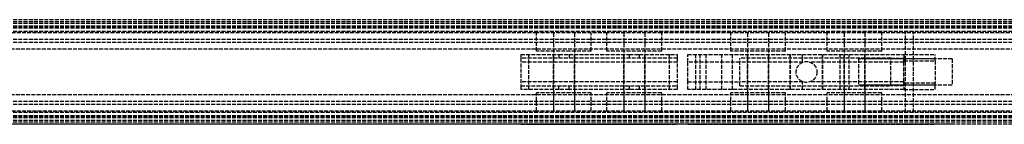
# Model space of a CAD drawing. Header units: millimetres. Extents: x 0 to 2000, y 0 to 40.
# Tile 6 of 7: x 623 to 1001, y 0 to 40. Entities that reach past the tile are written whole.
import ezdxf

# ---------------------------------------------------------------- set-up
doc = ezdxf.new("R2010")
doc.units = ezdxf.units.MM
doc.header["$LTSCALE"] = 10
doc.linetypes.add('ALLCAD_Strich', pattern=[0.2, 0.15, -0.05])
doc.layers.add('BESCH_KONT_sich_schn_ansi_2d', color=40, linetype='Continuous')
doc.layers.add('BESCH_KONT_sich_schn_grun_2d', color=10, linetype='Continuous')

msp = doc.modelspace()

# ---------------------------------------------------------------- linework, layer by layer
at = {"layer": 'BESCH_KONT_sich_schn_ansi_2d', "linetype": 'ALLCAD_Strich'}
for p, q in [((2000, 0, 42), (0, 0, 42)), ((2000, 0, 2), (0, 0, 2)), ((2000, 0), (0, 0)), ((2000, 0, 64.5), (0, 0, 64.5)), ((2000, 0, 42.71), (0, 0, 42.71)), ((2000, 0, 2.5), (0, 0, 2.5)), ((2000, 0, 4), (0, 0, 4)), ((2000, 0, 9), (0, 0, 9)), ((2000, 0, 28), (0, 0, 28)), ((2000, 0, 29.5), (0, 0, 29.5)), ((2000, 0, 32), (0, 0, 32)), ((2000, 0, 38.5), (0, 0, 38.5)), ((2000, 0, 40), (0, 0, 40)), ((2000, 0, 61.5), (0, 0, 61.5)), ((2000, 0, 40.94), (0, 0, 40.94)), ((2000, 0, 40.23), (0, 0, 40.23)), ((966, 0, 61.5), (202, 0, 61.5)), ((963, 0, 40), (205, 0, 40)), ((815.4, 0, 16.62), (818.4, 0, 6.62)), ((829.96, 0, 18.4), (815.4, 0, 18.4)), ((815.4, 0, 18.4), (815.4, 0, 16.62)), ((815.4, 0, 21.9), (815.4, 0, 18.4)), ((815.4, 0, 23.9), (815.4, 0, 21.9)), ((815.4, 0, 27.9), (815.4, 0, 23.9)), ((815.4, 0, 27.9), (875.4, 0, 27.9)), ((815.4, 0, 23.9), (875.4, 0, 23.9)), ((815.4, 0, 21.9), (875.4, 0, 21.9)), ((818.4, 0, 6.62), (872.4, 0, 6.62)), ((856.96, 0, 18.4), (833.84, 0, 18.4)), ((875.4, 0, 18.4), (860.84, 0, 18.4)), ((875.4, 0, 16.62), (872.4, 0, 6.62)), ((875.38, 0, 21.91), (875.38, 0, 21.91)), ((875.38, 0, 21.91), (875.38, 0, 21.9)), ((875.38, 0, 21.9), (875.38, 0, 21.91)), ((875.38, 0, 21.91), (875.38, 0, 21.91)), ((875.38, 0, 21.91), (875.38, 0, 21.9)), ((875.38, 0, 21.9), (875.38, 0, 21.9)), ((875.39, 0, 21.91), (875.39, 0, 21.91)), ((875.39, 0, 21.9), (875.39, 0, 21.91)), ((875.39, 0, 21.91), (875.39, 0, 21.9)), ((875.39, 0, 21.9), (875.39, 0, 21.9)), ((875.39, 0, 21.9), (875.39, 0, 21.9)), ((875.39, 0, 21.9), (875.39, 0, 21.9)), ((875.39, 0, 21.91), (875.39, 0, 21.9)), ((875.39, 0, 21.9), (875.39, 0, 21.9)), ((875.39, 0, 21.91), (875.39, 0, 21.91)), ((875.39, 0, 21.91), (875.39, 0, 21.91)), ((875.39, 0, 21.91), (875.39, 0, 21.9)), ((875.39, 0, 21.9), (875.39, 0, 21.91)), ((875.4, 0, 21.91), (875.4, 0, 21.91)), ((875.4, 0, 21.9), (875.4, 0, 21.91)), ((875.4, 0, 21.91), (875.4, 0, 21.91)), ((875.4, 0, 21.91), (875.4, 0, 21.9)), ((875.4, 0, 21.9), (875.4, 0, 21.9)), ((875.4, 0, 18.4), (875.4, 0, 16.62)), ((875.4, 0, 27.9), (875.4, 0, 23.9)), ((875.4, 0, 23.9), (875.4, 0, 21.9)), ((875.4, 0, 21.9), (875.4, 0, 18.4)), ((879.4, 0, 23.9), (899.4, 0, 23.9)), ((879.4, 0, 21.91), (879.4, 0, 23.9)), ((879.4, 0, 21.91), (879.4, 0, 21.9)), ((879.4, 0, 21.9), (879.4, 0, 21.9)), ((879.4, 0, 21.91), (879.4, 0, 21.9)), ((879.4, 0, 21.91), (879.4, 0, 21.91)), ((879.4, 0, 21.91), (879.4, 0, 21.91)), ((879.4, 0, 21.9), (879.4, 0, 21.91)), ((879.4, 0, 21.9), (879.4, 0, 21.9)), ((962.4, 0, 21.9), (879.4, 0, 21.9)), ((879.4, 0, 6.62), (879.4, 0, 21.9)), ((879.41, 0, 21.91), (879.41, 0, 21.91)), ((879.41, 0, 21.91), (879.41, 0, 21.9)), ((879.41, 0, 21.91), (879.41, 0, 21.91)), ((879.41, 0, 21.9), (879.41, 0, 21.9)), ((879.41, 0, 21.9), (879.41, 0, 21.91)), ((879.41, 0, 21.9), (879.41, 0, 21.9)), ((879.41, 0, 21.9), (879.41, 0, 21.9)), ((879.41, 0, 21.9), (879.41, 0, 21.9)), ((879.41, 0, 21.9), (879.41, 0, 21.91)), ((879.41, 0, 21.91), (879.41, 0, 21.91)), ((879.41, 0, 21.9), (879.41, 0, 21.91)), ((879.41, 0, 21.9), (879.41, 0, 21.91)), ((879.42, 0, 21.91), (879.42, 0, 21.9)), ((879.42, 0, 21.9), (879.42, 0, 21.91)), ((879.42, 0, 21.9), (879.42, 0, 21.9)), ((879.42, 0, 21.91), (879.42, 0, 21.9)), ((879.42, 0, 21.91), (879.42, 0, 21.91)), ((879.42, 0, 21.91), (879.42, 0, 21.91)), ((912.84, 0), (884.12, 0, 1.63)), ((899.4, 0, 23.9), (962.3, 0, 23.9)), ((899.4, 0, 23.9), (899.4, 0, 27.9)), ((899.4, 0, 27.9), (957.4, 0, 27.9)), ((923.4, 0, -0.6), (912.84, 0)), ((921, 0, 19.78), (921, 0, 10.02)), ((921, 0, 27.9), (921, 0, 19.78)), ((921, 0, 10.02), (921, 0, -0.46)), ((937.9, 0, -0.6), (923.4, 0, -0.6)), ((923.61, 0, 21.9), (923.61, 0, 23.9)), ((926.39, 0, 23.9), (926.39, 0, 21.9)), ((929, 0, 19.62), (929, 0, 10.18)), ((929, 0, 27.9), (929, 0, 19.62)), ((929, 0, 10.18), (929, 0, -0.6)), ((941.4, 0, -5.1), (937.9, 0, -0.6)), ((974.4, 0, -5.1), (941.4, 0, -5.1)), ((944.9, 0, 10.9), (944.9, 0, 5.9)), ((944.9, 0, 5.9), (944.9, 0, 0.9)), ((980.9, 0, 0.9), (944.9, 0, 0.9)), ((980.9, 0, 10.9), (944.9, 0, 10.9)), ((944.9, 0, 10.9), (944.9, 0, 5.9)), ((944.9, 0, 5.9), (944.9, 0, 0.9)), ((974.4, 0, 0.9), (944.9, 0, 0.9)), ((962.4, 0, 10.9), (944.9, 0, 10.9)), ((962.4, 0, 22.9), (962.4, 0, 21.9)), ((962.4, 0, 21.9), (962.4, 0, 8.4)), ((962.4, 0, 8.4), (974.4, 0, 8.4)), ((963, 0, 40), (963, 0, 45)), ((963, 0, 45), (966, 0, 45)), ((966, 0, 45), (966, 0, 61.5)), ((974.4, 0), (974.4, 0, -5.1)), ((974.4, 0, 8.4), (974.4, 0)), ((980.9, 0, 10.9), (980.9, 0, 5.9)), ((980.9, 0, 5.9), (980.9, 0, 0.9))]:
    msp.add_line(p, q, dxfattribs=at)
at = {"layer": 'BESCH_KONT_sich_schn_ansi_2d', "linetype": 'ALLCAD_Strich', "extrusion": (0, 1, 0)}
for centre, radius in [((-831.9, 14.9), 10.5), ((-831.9, 14.9), 4), ((-831.9, 14.9), 4), ((-858.9, 14.9), 10.5), ((-858.9, 14.9), 4), ((-858.9, 14.9), 4), ((-884.4, 16.9), 2), ((-894.4, 16.9), 2), ((-906.4, 14.9), 10.5), ((-906.4, 14.9), 4), ((-906.4, 14.9), 4), ((-924.9, 14.9), 6.25), ((-924.9, 14.9), 6.25), ((-943.4, 14.9), 10.5), ((-943.4, 14.9), 4), ((-943.4, 14.9), 4)]:
    msp.add_circle(centre, radius, dxfattribs=at)
at = {"layer": 'BESCH_KONT_sich_schn_ansi_2d', "linetype": 'ALLCAD_Strich', "extrusion": (0, -1, 0)}
for centre, radius, start, end in [((875.38, 21.9), 0.00271, 270, 360), ((875.38, 21.91), 0.00271, 0, 90), ((875.38, 21.91), 0.00271, 90, 180), ((875.38, 21.9), 0.00271, 180, 270), ((875.39, 21.91), 0.00217, 90, 180), ((875.39, 21.9), 0.00217, 180, 270), ((875.4, 21.91), 0.00271, 90, 180), ((875.4, 21.9), 0.00271, 180, 270), ((875.4, 21.91), 0.00271, 0, 90), ((875.4, 21.9), 0.00271, 270, 360), ((879.4, 21.9), 0.00271, 270, 360), ((879.4, 21.91), 0.00271, 0, 90), ((879.4, 21.9), 0.00116, 180, 270), ((879.4, 21.91), 0.00116, 90, 180), ((879.41, 21.9), 0.00217, 270, 0), ((879.41, 21.91), 0.00217, 360, 90), ((879.42, 21.9), 0.00271, 270, 360), ((879.42, 21.91), 0.00271, 0, 90), ((879.42, 21.9), 0.00116, 180, 270), ((879.42, 21.91), 0.00116, 90, 180)]:
    msp.add_arc(centre, radius, start, end, dxfattribs=at)
at = {"layer": 'BESCH_KONT_sich_schn_ansi_2d', "linetype": 'ALLCAD_Strich', "extrusion": (0, 1, 0)}
for centre, radius, start, end in [((-875.38, 21.91), 0.00116, 0, 90), ((-875.38, 21.9), 0.00116, 270, 360), ((-875.38, 21.91), 0.00116, 90, 180), ((-875.38, 21.9), 0.00116, 180, 270), ((-875.39, 21.91), 0.00093, 270, 0), ((-875.39, 21.91), 0.00093, 360, 90), ((-875.4, 21.91), 0.00116, 0, 90), ((-875.4, 21.9), 0.00116, 270, 360), ((-875.4, 21.91), 0.00116, 90, 180), ((-875.4, 21.9), 0.00116, 180, 270), ((-879.4, 21.91), 0.00116, 90, 180), ((-879.4, 21.9), 0.00116, 180, 270), ((-879.4, 21.91), 0.00271, 0, 90), ((-879.4, 21.9), 0.00271, 270, 360), ((-884.4, 6.62), 5, 273.2519, 0), ((-879.41, 21.91), 0.00093, 90, 180), ((-879.41, 21.91), 0.00093, 180, 270), ((-879.42, 21.91), 0.00271, 0, 90), ((-879.42, 21.9), 0.00271, 270, 360), ((-879.42, 21.91), 0.00116, 90, 180), ((-879.42, 21.9), 0.00116, 180, 270), ((-957.4, 22.9), 5, 90, 168.463), ((-957.4, 22.9), 5, 168.463, 180)]:
    msp.add_arc(centre, radius, start, end, dxfattribs=at)
at = {"layer": 'BESCH_KONT_sich_schn_grun_2d', "linetype": 'ALLCAD_Strich'}
for p, q in [((2000, 40), (0, 40)), ((2000, 39.21), (0, 39.21)), ((2000, 38.5), (0, 38.5)), ((2000, 37.5), (0, 37.5)), ((2000, 37.44), (0, 37.44)), ((2000, 37), (0, 37)), ((2000, 36.73), (0, 36.73)), ((2000, 35.5), (0, 35.5)), ((966, 35.5), (202, 35.5)), ((821.4, 35), (398.6, 35)), ((842.4, 35), (821.4, 35)), ((821.4, 28), (821.4, 35)), ((827.9, 35), (827.9, 5)), ((827.9, 35), (827.9, 28)), ((835.9, 35), (835.9, 5)), ((835.9, 35), (835.9, 28)), ((848.4, 35), (842.4, 35)), ((842.4, 28), (842.4, 35)), ((869.4, 35), (848.4, 35)), ((848.4, 28), (848.4, 35)), ((854.9, 35), (854.9, 5)), ((854.9, 35), (854.9, 28)), ((862.9, 35), (862.9, 5)), ((862.9, 35), (862.9, 28)), ((895.9, 35), (869.4, 35)), ((869.4, 28), (869.4, 35)), ((916.9, 35), (895.9, 35)), ((895.9, 28), (895.9, 35)), ((902.4, 35), (902.4, 28)), ((902.4, 35), (902.4, 5)), ((910.4, 35), (910.4, 28)), ((910.4, 35), (910.4, 5)), ((932.9, 35), (916.9, 35)), ((916.9, 28), (916.9, 35)), ((953.9, 35), (932.9, 35)), ((932.9, 28), (932.9, 35)), ((939.4, 35), (939.4, 28)), ((939.4, 35), (939.4, 5)), ((947.4, 35), (947.4, 28)), ((947.4, 35), (947.4, 5)), ((1941, 35), (953.9, 35)), ((953.9, 28), (953.9, 35)), ((963, 4.5), (963, 35.5)), ((966, 4.5), (966, 35.5)), ((2000, 32.5), (0, 32.5)), ((2000, 31.25), (0, 31.25)), ((1941, 28.75), (613, 28.75)), ((815.4, 26.75), (829.96, 26.75)), ((815.4, 26.75), (815.4, 25.25)), ((818.4, 13.25), (818.4, 26.75)), ((842.4, 28), (821.4, 28)), ((827.9, 13.25), (827.9, 26.75)), ((829.96, 26.75), (833.84, 26.75)), ((829.96, 26.75), (829.96, 25.25)), ((833.84, 26.75), (856.96, 26.75)), ((833.84, 26.75), (833.84, 25.25)), ((835.9, 13.25), (835.9, 26.75)), ((869.4, 28), (848.4, 28)), ((854.9, 13.25), (854.9, 26.75)), ((856.96, 26.75), (860.84, 26.75)), ((856.96, 26.75), (856.96, 25.25)), ((860.84, 26.75), (875.4, 26.75)), ((860.84, 25.25), (860.84, 26.75)), ((862.9, 13.25), (862.9, 26.75)), ((872.4, 13.25), (872.4, 26.75)), ((875.4, 26.75), (875.4, 25.25)), ((879.4, 26.75), (962.4, 26.75)), ((879.4, 23.75), (879.4, 26.75)), ((882.4, 26.75), (882.4, 13.25)), ((884.12, 13.25), (884.12, 26.75)), ((886.4, 26.75), (886.4, 13.25)), ((892.4, 26.75), (892.4, 13.25)), ((916.9, 28), (895.9, 28)), ((896.4, 26.75), (896.4, 13.25)), ((902.4, 13.25), (902.4, 26.75)), ((910.4, 13.25), (910.4, 26.75)), ((918.65, 26.75), (918.65, 13.25)), ((918.65, 13.25), (918.65, 26.75)), ((923.4, 23.67), (923.4, 26.75)), ((931.15, 26.75), (931.15, 13.25)), ((931.15, 13.25), (931.15, 26.75)), ((953.9, 28), (932.9, 28)), ((937.9, 13.25), (937.9, 26.75)), ((939.4, 13.25), (939.4, 26.75)), ((941.4, 13.25), (941.4, 26.75)), ((947.4, 13.25), (947.4, 26.75)), ((962.4, 26.75), (962.4, 23.75)), ((962.4, 26.75), (974.4, 26.75)), ((974.4, 24.33), (974.4, 26.75)), ((875.4, 25.25), (815.4, 25.25)), ((815.4, 25.25), (815.4, 14.75)), ((875.4, 23.75), (815.4, 23.75)), ((875.38, 23.75), (875.38, 23.75)), ((875.38, 23.75), (875.38, 23.75)), ((875.38, 23.75), (875.38, 23.75)), ((875.38, 23.75), (875.38, 23.75)), ((875.38, 23.75), (875.38, 23.75)), ((875.38, 23.75), (875.38, 23.75)), ((875.38, 23.75), (875.39, 23.75)), ((875.38, 23.75), (875.38, 23.75)), ((875.38, 23.75), (875.38, 23.75)), ((875.38, 23.75), (875.38, 23.75)), ((875.39, 23.75), (875.39, 23.75)), ((875.39, 23.75), (875.39, 23.75)), ((875.39, 23.75), (875.39, 23.75)), ((875.39, 23.75), (875.39, 23.75)), ((875.39, 23.75), (875.39, 23.75)), ((875.39, 23.75), (875.39, 23.75)), ((875.39, 23.75), (875.39, 23.75)), ((875.39, 23.75), (875.39, 23.75)), ((875.39, 23.75), (875.39, 23.75)), ((875.39, 23.75), (875.39, 23.75)), ((875.4, 23.75), (875.39, 23.75)), ((875.39, 23.75), (875.39, 23.75)), ((875.4, 25.25), (875.4, 14.75)), ((875.4, 23.75), (875.4, 23.75)), ((875.4, 23.75), (875.4, 23.75)), ((875.4, 23.75), (875.4, 23.75)), ((875.4, 23.75), (875.4, 23.75)), ((875.4, 23.75), (875.4, 23.75)), ((875.4, 23.75), (875.4, 23.75)), ((875.4, 23.75), (875.4, 23.75)), ((875.4, 23.75), (875.4, 23.75)), ((899.4, 23.75), (879.4, 23.75)), ((879.4, 16.25), (879.4, 23.75)), ((957.4, 25.25), (899.4, 25.25)), ((899.4, 14.75), (899.4, 25.25)), ((923.61, 23.75), (899.4, 23.75)), ((962.3, 23.75), (926.39, 23.75)), ((944.9, 25), (944.9, 15)), ((980.9, 25), (944.9, 25)), ((944.9, 25), (944.9, 15)), ((974.4, 25), (944.9, 25)), ((957.4, 25.25), (962.3, 25.25)), ((957.4, 14.75), (957.4, 25.25)), ((962.3, 23.75), (962.3, 25.25)), ((962.3, 23.75), (962.4, 23.75)), ((962.4, 24.33), (974.4, 24.33)), ((962.4, 16.25), (962.4, 23.75)), ((974.4, 24.33), (974.4, 15.67)), ((980.9, 25), (980.9, 15)), ((875.4, 16.25), (815.4, 16.25)), ((879.4, 16.25), (899.4, 16.25)), ((879.4, 16.25), (879.4, 16.24)), ((879.4, 16.25), (879.4, 16.24)), ((879.4, 16.25), (879.4, 16.24)), ((879.4, 16.25), (879.4, 16.24)), ((879.4, 16.25), (879.4, 16.24)), ((879.4, 16.25), (879.4, 16.24)), ((879.4, 16.25), (879.4, 16.24)), ((879.4, 16.24), (879.41, 16.24)), ((879.4, 16.24), (879.4, 16.24)), ((879.4, 16.24), (879.4, 16.24)), ((879.4, 13.25), (879.4, 16.24)), ((879.41, 16.24), (879.41, 16.25)), ((879.41, 16.25), (879.41, 16.24)), ((879.41, 16.25), (879.41, 16.24)), ((879.41, 16.25), (879.41, 16.24)), ((879.41, 16.25), (879.41, 16.24)), ((879.41, 16.25), (879.41, 16.24)), ((879.41, 16.25), (879.41, 16.24)), ((879.41, 16.25), (879.41, 16.24)), ((879.41, 16.25), (879.41, 16.24)), ((879.41, 16.24), (879.41, 16.24)), ((879.41, 16.24), (879.41, 16.24)), ((879.42, 16.24), (879.41, 16.24)), ((879.42, 16.25), (879.42, 16.24)), ((879.42, 16.25), (879.42, 16.24)), ((879.42, 16.25), (879.42, 16.24)), ((879.42, 16.25), (879.42, 16.24)), ((879.42, 16.25), (879.42, 16.24)), ((879.42, 16.25), (879.42, 16.24)), ((879.42, 16.25), (879.42, 16.24)), ((879.42, 16.24), (879.42, 16.24)), ((879.42, 16.24), (879.42, 16.24)), ((923.61, 16.25), (899.4, 16.25)), ((923.4, 13.25), (923.4, 16.33)), ((962.3, 16.25), (926.39, 16.25)), ((962.3, 14.75), (962.3, 16.25)), ((962.4, 16.25), (962.3, 16.25)), ((962.4, 16.25), (962.4, 13.25)), ((974.4, 15.67), (962.4, 15.67)), ((974.4, 13.25), (974.4, 15.67)), ((815.4, 14.75), (815.4, 13.25)), ((815.4, 14.75), (875.4, 14.75)), ((829.96, 13.25), (815.4, 13.25)), ((842.4, 12), (821.4, 12)), ((821.4, 5), (821.4, 12)), ((827.9, 12), (827.9, 5)), ((829.96, 13.25), (829.96, 14.75)), ((833.84, 13.25), (829.96, 13.25)), ((833.84, 13.25), (833.84, 14.75)), ((856.96, 13.25), (833.84, 13.25)), ((835.9, 12), (835.9, 5)), ((842.4, 5), (842.4, 12)), ((869.4, 12), (848.4, 12)), ((848.4, 5), (848.4, 12)), ((854.9, 12), (854.9, 5)), ((856.96, 14.75), (856.96, 13.25)), ((860.84, 13.25), (856.96, 13.25)), ((860.84, 13.25), (860.84, 14.75)), ((875.4, 13.25), (860.84, 13.25)), ((862.9, 12), (862.9, 5)), ((869.4, 5), (869.4, 12)), ((875.4, 14.75), (875.4, 13.25)), ((962.4, 13.25), (879.4, 13.25)), ((916.9, 12), (895.9, 12)), ((895.9, 5), (895.9, 12)), ((899.4, 14.75), (957.4, 14.75)), ((902.4, 12), (902.4, 5)), ((910.4, 12), (910.4, 5)), ((916.9, 5), (916.9, 12)), ((953.9, 12), (932.9, 12)), ((932.9, 5), (932.9, 12)), ((939.4, 12), (939.4, 5)), ((980.9, 15), (944.9, 15)), ((974.4, 15), (944.9, 15)), ((947.4, 12), (947.4, 5)), ((953.9, 5), (953.9, 12)), ((962.3, 14.75), (957.4, 14.75)), ((962.4, 13.25), (974.4, 13.25)), ((2000, 8.75), (0, 8.75)), ((1941, 11.25), (613, 11.25)), ((2000, 7.5), (0, 7.5)), ((2000, 4.5), (0, 4.5)), ((966, 4.5), (202, 4.5)), ((821.4, 5), (398.6, 5)), ((842.4, 5), (821.4, 5)), ((848.4, 5), (842.4, 5)), ((869.4, 5), (848.4, 5)), ((895.9, 5), (869.4, 5)), ((916.9, 5), (895.9, 5)), ((932.9, 5), (916.9, 5)), ((953.9, 5), (932.9, 5)), ((1941, 5), (953.9, 5)), ((2000, 3.27), (0, 3.27)), ((2000, 3), (0, 3)), ((2000, 2.56), (0, 2.56)), ((2000, 2.5), (0, 2.5)), ((2000, 1.5), (0, 1.5)), ((2000, 0.79), (0, 0.79)), ((2000, 0), (0, 0))]:
    msp.add_line(p, q, dxfattribs=at)
msp.add_circle((925, 20), 4, dxfattribs=at)

doc.saveas('drawing.dxf')
